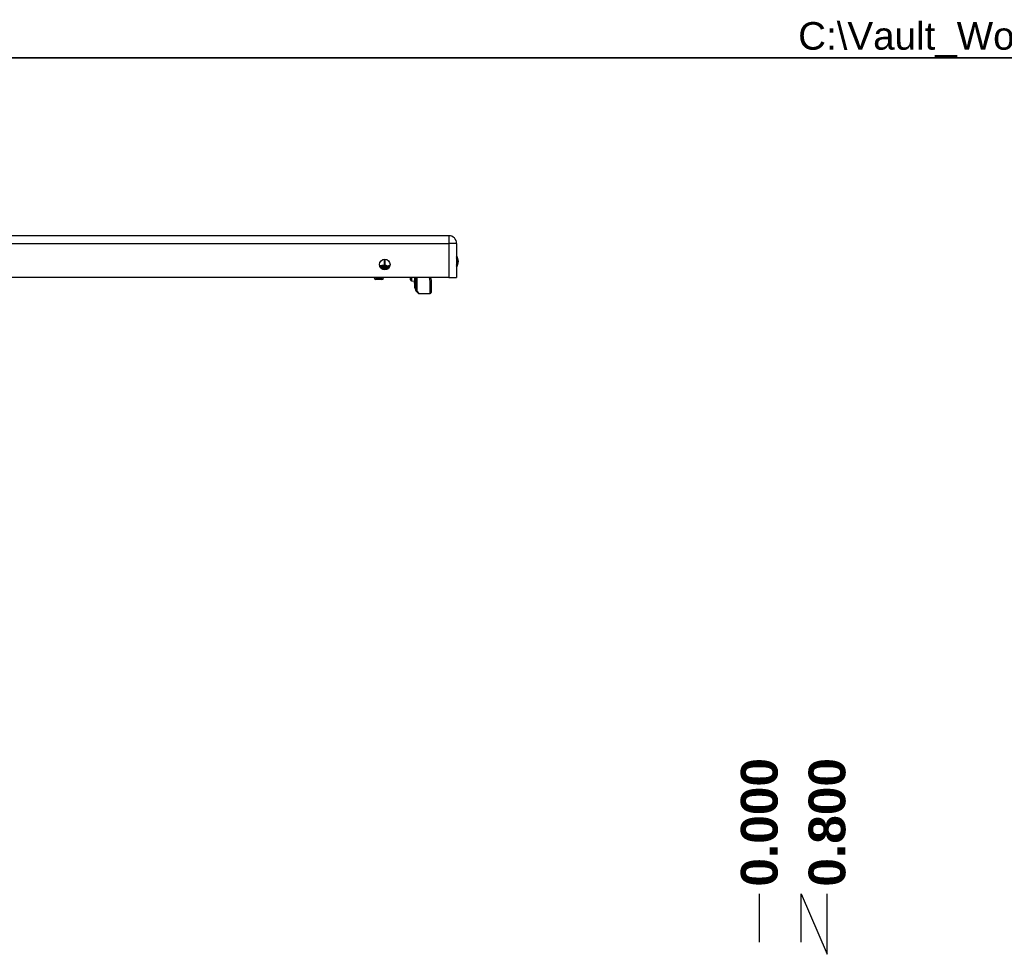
# Model space of a CAD drawing. Header units: inches. Extents: x 0 to 121, y -11 to 79.
# Tile 62 of 88: x 25 to 49, y 57 to 79. Entities that reach past the tile are written whole.
import ezdxf

# ---------------------------------------------------------------- set-up
doc = ezdxf.new("R2010")
doc.units = ezdxf.units.IN
doc.header["$LTSCALE"] = 7.278232
doc.header["$MEASUREMENT"] = 0
doc.layers.get('0').update_dxf_attribs({"lineweight": 25})
for name, color, linetype, lineweight in [('Dimensions(ANSI)', 7, 'Continuous', 25), ('Sketch Geometry(ANSI)', 7, 'Continuous', 25), ('Symbols(ANSI)', 7, 'Continuous', 25), ('Visible Edges(ANSI)', 7, 'Continuous', 25), ('Visible Tangent Edges(ANSI)', 7, 'Continuous', 25)]:
    doc.layers.add(name, color=color, linetype=linetype, lineweight=lineweight)
doc.styles.add('Current-ANSI', font='arial.ttf')
doc.styles.add('Dimension-ANSI', font='arialbd.ttf')
doc.dimstyles.new('INCH-ANSI-VERTICAL', dxfattribs={"dimscale": 7.278232, "dimtxt": 0.12, "dimasz": 0.098425, "dimexe": 0.04, "dimexo": 0.04, "dimgap": 0.031496, "dimtad": 0, "dimtih": 1, "dimtoh": 1, "dimdec": 3, "dimrnd": 1e-08, "dimzin": 0, "dimdsep": 46, "dimtxsty": 'Dimension-ANSI', "dimcen": 0.09, "dimdle": 0.312, "dimclrd": 179, "dimclre": 179, "dimclrt": 7, "dimadec": 1, "dimazin": 0, "dimtfac": 1, "dimtdec": 3, "dimtofl": 0, "dimtmove": 0, "dimatfit": 3, "dimfxl": 1, "dimtolj": 1, "dimtzin": 4, "dimlwd": 25, "dimlwe": 25, "dimarcsym": 0})

# ---------------------------------------------------------------- blocks, each defined once
blk = doc.blocks.new('*D20')
at = {"layer": 'Defpoints', "color": 0, "linetype": 'Continuous', "transparency": 16777216}
for p in [(42.899, 57.97), (42.899, 56.537), (42.899, 56.537)]:
    blk.add_point(p, dxfattribs=at)
at = {"layer": 'Dimensions(ANSI)', "color": 179, "linetype": 'Continuous', "lineweight": 25, "true_color": 0x262658, "transparency": 16777216}
blk.add_line((42.899, 56.828), (42.899, 57.97), dxfattribs=at)
at = {"layer": 'Dimensions(ANSI)', "color": 7, "linetype": 'Continuous', "lineweight": 25, "transparency": 16777216, "insert": (42.899, 59.67), "char_height": 0.8734, "attachment_point": 5, "rotation": 90, "style": 'Dimension-ANSI'}
blk.add_mtext('\\A1;0.000', dxfattribs=at)
blk = doc.blocks.new('*D21')
at = {"layer": 'Defpoints', "color": 0, "linetype": 'Continuous', "transparency": 16777216}
for p in [(44.507, 57.97), (42.899, 56.537), (43.891, 56.537)]:
    blk.add_point(p, dxfattribs=at)
at = {"layer": 'Dimensions(ANSI)', "color": 179, "linetype": 'Continuous', "lineweight": 25, "true_color": 0x262658, "transparency": 16777216}
for p, q in [((43.891, 56.828), (43.891, 57.97)), ((43.891, 57.97), (44.507, 56.537)), ((44.507, 56.537), (44.507, 57.97))]:
    blk.add_line(p, q, dxfattribs=at)
at = {"layer": 'Dimensions(ANSI)', "color": 7, "linetype": 'Continuous', "lineweight": 25, "transparency": 16777216, "insert": (44.507, 59.67), "char_height": 0.8734, "attachment_point": 5, "rotation": 90, "style": 'Dimension-ANSI'}
blk.add_mtext('\\A1;0.800', dxfattribs=at)
blk = doc.blocks.new('Borders 10_EXM - B (Inch)')
at = {"layer": 'Sketch Geometry(ANSI)', "linetype": 'Continuous', "lineweight": 35}
blk.add_line((16.3979, 10.6915), (0.5229, 10.6915), dxfattribs=at)
at = {"layer": 'Symbols(ANSI)', "color": 7, "style": 'Current-ANSI'}
blk.add_attdef('FILENAME_AND_PATH_001', (6.0203, 10.7181), '', height=0.09, dxfattribs=at)

msp = doc.modelspace()

# ---------------------------------------------------------------- linework, layer by layer
at = {"layer": 'Visible Edges(ANSI)'}
for p, q in [((35.5287, 73.5932), (6.2189, 73.5932)), ((35.7098, 73.4121), (35.7098, 72.6008)), ((34.0983, 72.8425), (34.0983, 72.8275)), ((35.5287, 72.6008), (6.2189, 72.6008)), ((33.7565, 72.6008), (33.7565, 72.5897)), ((33.9372, 72.5506), (33.7955, 72.5506)), ((33.9762, 72.6008), (33.9762, 72.5897)), ((34.6163, 72.5462), (34.6163, 72.6008)), ((34.64, 72.5214), (34.7141, 72.5182)), ((34.7141, 72.6008), (34.7141, 72.488)), ((34.7141, 72.488), (34.7141, 72.4871)), ((34.7141, 72.4655), (34.7141, 72.4871)), ((34.7141, 72.4655), (34.7141, 72.4614)), ((34.7141, 72.4614), (34.7141, 72.46)), ((34.7141, 72.46), (34.7141, 72.3624)), ((34.7363, 72.4404), (34.7363, 72.6008)), ((34.7403, 72.2966), (34.7403, 72.6008)), ((35.0925, 72.6008), (35.1062, 72.5301)), ((35.1066, 72.5254), (35.1066, 72.2474)), ((35.5287, 72.6008), (35.7098, 72.6008)), ((34.7141, 72.3624), (34.7141, 72.354)), ((34.7232, 72.3566), (34.7147, 72.3535)), ((34.7363, 72.4404), (34.7363, 72.3369)), ((34.7363, 72.3278), (34.7363, 72.3369)), ((34.7967, 72.2302), (34.7475, 72.2793)), ((34.8139, 72.223), (35.0822, 72.223))]:
    msp.add_line(p, q, dxfattribs=at)
msp.add_circle((34.0041, 72.9109), 0.1259, dxfattribs=at)
for centre, radius, start, end in [((35.5287, 73.4121), 0.1811, 0, 90), ((35.52, 72.9829), 0.2326, 324.68636, 35.31364), ((34.1228, 72.8425), 0.0244, 96.40655, 180), ((34.1173, 72.891), 0.0244, 276.40655, 281.26861), ((33.7955, 72.5897), 0.0391, 180, 270), ((33.9372, 72.5897), 0.0391, 270, 0), ((34.6411, 72.5462), 0.0248, 180, 267.5), ((35.0822, 72.5254), 0.0244, 0, 10.94089), ((34.7146, 72.354), 0.000488, 180, 290), ((34.7265, 72.3474), 0.00977, 0, 110), ((34.7412, 72.3278), 0.00488, 180, 259.97953), ((34.7648, 72.2966), 0.0244, 180, 225), ((34.8139, 72.2474), 0.0244, 225, 270), ((35.0822, 72.2474), 0.0244, 270, 0)]:
    msp.add_arc(centre, radius, start, end, dxfattribs=at)
at = {"layer": 'Visible Tangent Edges(ANSI)'}
for p, q in [((6.2189, 73.4121), (35.5287, 73.4121)), ((35.5287, 73.5932), (35.5287, 73.4121)), ((35.5287, 73.4121), (35.5287, 72.6008)), ((35.7098, 73.4121), (35.5287, 73.4121)), ((33.9918, 73.0362), (33.9918, 72.891)), ((34.013, 72.891), (34.013, 73.0365)), ((34.0983, 72.8425), (33.8984, 72.8425)), ((33.919, 72.818), (34.0891, 72.818)), ((33.9918, 72.891), (33.9932, 72.8667)), ((33.9918, 72.891), (34.013, 72.891)), ((33.7565, 72.5897), (33.9762, 72.5897)), ((34.64, 72.6008), (34.64, 72.5214)), ((34.7144, 72.4869), (34.7144, 72.4652)), ((34.7144, 72.4652), (34.7232, 72.4683)), ((34.7144, 72.4612), (34.7144, 72.4652)), ((34.7147, 72.6008), (34.7147, 72.4876)), ((34.7147, 72.3619), (34.7147, 72.4596)), ((34.7232, 72.4683), (34.7232, 72.6008)), ((34.7232, 72.4683), (34.7232, 72.3649)), ((34.7648, 72.6008), (34.7648, 72.2742)), ((35.0822, 72.5124), (35.0658, 72.6008)), ((35.0822, 72.223), (35.0822, 72.5124)), ((34.7147, 72.3619), (34.7232, 72.3649)), ((34.7147, 72.3619), (34.7147, 72.3535)), ((34.7232, 72.3566), (34.7232, 72.3649)), ((34.7648, 72.2742), (34.8139, 72.223))]:
    msp.add_line(p, q, dxfattribs=at)
at = {"layer": 'Visible Tangent Edges(ANSI)', "flags": 128}
for points in [[(33.9918, 72.891), (33.9873, 72.8907), (33.9828, 72.8903), (33.9782, 72.8898), (33.9737, 72.8892), (33.9692, 72.8885), (33.9647, 72.8878), (33.9602, 72.887), (33.9557, 72.8861), (33.9513, 72.8852), (33.9468, 72.8843), (33.9423, 72.8834), (33.9378, 72.8824), (33.9334, 72.8814), (33.9289, 72.8804), (33.9244, 72.8795), (33.92, 72.8785), (33.9155, 72.8776), (33.911, 72.8767), (33.9065, 72.8759), (33.902, 72.8751), (33.8975, 72.8744), (33.893, 72.8737), (33.8885, 72.8732), (33.884, 72.8727)], [(33.8898, 72.8578), (33.8945, 72.858), (33.8991, 72.8584), (33.9037, 72.8587), (33.9083, 72.8591), (33.9129, 72.8595), (33.9174, 72.8599), (33.9219, 72.8603), (33.9264, 72.8608), (33.9308, 72.8612), (33.9352, 72.8617), (33.9396, 72.8622), (33.9439, 72.8626), (33.9482, 72.8631), (33.9525, 72.8636), (33.9567, 72.864), (33.9609, 72.8644), (33.9651, 72.8648), (33.9692, 72.8652), (33.9733, 72.8656), (33.9774, 72.8659), (33.9814, 72.8661), (33.9854, 72.8664), (33.9893, 72.8666), (33.9932, 72.8667)], [(33.9932, 72.8667), (33.9999, 72.8663), (34.0067, 72.8656), (34.0135, 72.8647), (34.0203, 72.8637), (34.027, 72.8626), (34.0337, 72.8615), (34.0404, 72.8604), (34.0469, 72.8593), (34.0533, 72.8585), (34.0596, 72.8577), (34.0656, 72.8573), (34.0715, 72.8571), (34.0771, 72.8573), (34.0824, 72.8577), (34.0874, 72.8585), (34.092, 72.8593), (34.0964, 72.8604), (34.1005, 72.8615), (34.1043, 72.8626), (34.1079, 72.8637), (34.1113, 72.8647), (34.1144, 72.8656), (34.1173, 72.8663), (34.12, 72.8667)], [(34.1281, 72.8888), (34.1233, 72.8872), (34.1185, 72.8854), (34.1137, 72.8834), (34.1089, 72.8813), (34.1042, 72.8792), (34.0994, 72.8773), (34.0946, 72.8755), (34.0898, 72.8739), (34.085, 72.8728), (34.0802, 72.872), (34.0754, 72.8718), (34.0705, 72.8721), (34.0657, 72.8729), (34.0609, 72.8742), (34.0561, 72.8757), (34.0513, 72.8776), (34.0465, 72.8795), (34.0418, 72.8816), (34.037, 72.8837), (34.0322, 72.8857), (34.0274, 72.8875), (34.0226, 72.889), (34.0178, 72.8902), (34.013, 72.891)], [(34.7144, 72.4869), (34.7144, 72.4869), (34.7144, 72.487), (34.7143, 72.487), (34.7143, 72.487), (34.7143, 72.4871), (34.7143, 72.4871), (34.7143, 72.4872), (34.7142, 72.4872), (34.7142, 72.4872), (34.7142, 72.4873), (34.7142, 72.4873), (34.7142, 72.4874), (34.7142, 72.4874), (34.7141, 72.4875), (34.7141, 72.4875), (34.7141, 72.4876), (34.7141, 72.4876), (34.7141, 72.4877), (34.7141, 72.4877), (34.7141, 72.4878), (34.7141, 72.4878), (34.7141, 72.4879), (34.7141, 72.4879), (34.7141, 72.488)], [(34.7141, 72.46), (34.7141, 72.46), (34.7141, 72.46), (34.7141, 72.4601), (34.7141, 72.4601), (34.7141, 72.4601), (34.7141, 72.4602), (34.7141, 72.4602), (34.7141, 72.4603), (34.7141, 72.4603), (34.7142, 72.4603), (34.7142, 72.4604), (34.7142, 72.4604), (34.7142, 72.4605), (34.7142, 72.4605), (34.7142, 72.4606), (34.7142, 72.4607), (34.7143, 72.4607), (34.7143, 72.4608), (34.7143, 72.4608), (34.7143, 72.4609), (34.7143, 72.461), (34.7144, 72.4611), (34.7144, 72.4611), (34.7144, 72.4612)], [(34.7144, 72.4869), (34.7144, 72.4869), (34.7144, 72.487), (34.7145, 72.487), (34.7145, 72.487), (34.7145, 72.487), (34.7145, 72.4871), (34.7145, 72.4871), (34.7146, 72.4871), (34.7146, 72.4872), (34.7146, 72.4872), (34.7146, 72.4872), (34.7146, 72.4873), (34.7146, 72.4873), (34.7147, 72.4873), (34.7147, 72.4874), (34.7147, 72.4874), (34.7147, 72.4874), (34.7147, 72.4874), (34.7147, 72.4875), (34.7147, 72.4875), (34.7147, 72.4875), (34.7147, 72.4876), (34.7147, 72.4876), (34.7147, 72.4876)], [(34.7147, 72.4596), (34.7147, 72.4596), (34.7147, 72.4597), (34.7147, 72.4598), (34.7147, 72.4598), (34.7147, 72.4599), (34.7147, 72.46), (34.7147, 72.4601), (34.7147, 72.4601), (34.7147, 72.4602), (34.7146, 72.4603), (34.7146, 72.4603), (34.7146, 72.4604), (34.7146, 72.4605), (34.7146, 72.4605), (34.7146, 72.4606), (34.7145, 72.4607), (34.7145, 72.4607), (34.7145, 72.4608), (34.7145, 72.4609), (34.7145, 72.4609), (34.7144, 72.461), (34.7144, 72.4611), (34.7144, 72.4611), (34.7144, 72.4612)]]:
    msp.add_lwpolyline(points, dxfattribs=at)
at = {"layer": 'Visible Tangent Edges(ANSI)'}
msp.add_arc((35.52, 72.9829), 0.2082, 335.74392, 24.25608, dxfattribs=at)
for centre, major_axis, ratio, start_param, end_param in [((33.9918, 72.891), (-0.0027, -0.0243), 0.8646638, 0.1935688, 1.6675807), ((34.1173, 72.891), (0.0027, -0.0243), 0.8646638, 0, 0.0989386), ((34.7146, 72.488), (-0.000488, 0), 0.8361884, 0, 1.9198622), ((34.7143, 72.4871), (-0.000244, 0), 0.8398992, 0, 1.9198622), ((34.7143, 72.4655), (-0.000244, 0), 0.9693423, 0, 1.9198622), ((34.7143, 72.4614), (-0.000244, 0), 0.9693423, 0, 1.9198622), ((34.7146, 72.46), (-0.000456, -0.000171), 0.9764326, 5.9341195, 7.8539816), ((34.7265, 72.4594), (0.00977, 0), 0.9693423, 0, 1.9198622), ((35.0822, 72.5254), (0.024, 0.0046), 0.5264422, 4.6109717, 6.2831853), ((35.0822, 72.5254), (0.0244, 0), 0.5334331, 4.712389, 6.2831853), ((34.7146, 72.3624), (-0.000488, 0), 0.9693423, 0, 1.9198622), ((34.7265, 72.356), (0.00977, 0), 0.9693423, 0, 1.9198622), ((34.7412, 72.4404), (-0.00488, 0), 0.9693423, 0, 1.3959061), ((34.7412, 72.3369), (-0.00488, 0), 0.9693423, 0, 1.3959061), ((34.7648, 72.2966), (-0.0244, 0), 0.9174503, 0, 1.5707963), ((34.7648, 72.2966), (-0.0173, -0.0173), 0.8524616, 0, 0.8648749)]:
    msp.add_ellipse(centre, major_axis=major_axis, ratio=ratio, start_param=start_param, end_param=end_param, dxfattribs=at)

# ---------------------------------------------------------------- block references
at = {"xscale": 7.278232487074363, "yscale": 7.278232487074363, "zscale": 7.278232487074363}
msp.add_blockref('Borders 10_EXM - B (Inch)', (0, 0), dxfattribs=at).add_auto_attribs({'FILENAME_AND_PATH_001': 'C:\\Vault_Workspace\\Inventor_Dwg\\BoxCad\\Result\\5412ES242416\\5412ES242416.idw'})

# ---------------------------------------------------------------- dimensions: what is measured, and where the dimension line sits
at = {"layer": 'Dimensions(ANSI)', "color": 179, "linetype": 'Continuous', "lineweight": 25, "true_color": 0x262658}
for feature_location, offset, origin, picture, middle in [((42.8986638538, 56.5372346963), (0, 1.4327229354), (42.8986638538, 56.5372346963), '*D20', (42.8986638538, 59.6701311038)), ((43.8911, 56.5372), (0.6156, 1.4327), (42.8987, 56.5372), '*D21', (44.5067, 59.6701))]:
    dim = msp.add_ordinate_dim(feature_location=feature_location, offset=offset, dtype=1, origin=origin, dimstyle='INCH-ANSI-VERTICAL', override={"dimgap": 0.031496, "dimtad": 0, "dimdec": 3, "dimlfac": 0.806078, "dimtol": 0, "dimlim": 0, "dimtp": 0, "dimtm": 0, "dimtdec": 3}, dxfattribs=at)
    dim.commit()
    dim.dimension.update_dxf_attribs({"geometry": picture, "text_midpoint": middle})

doc.saveas('drawing.dxf')
